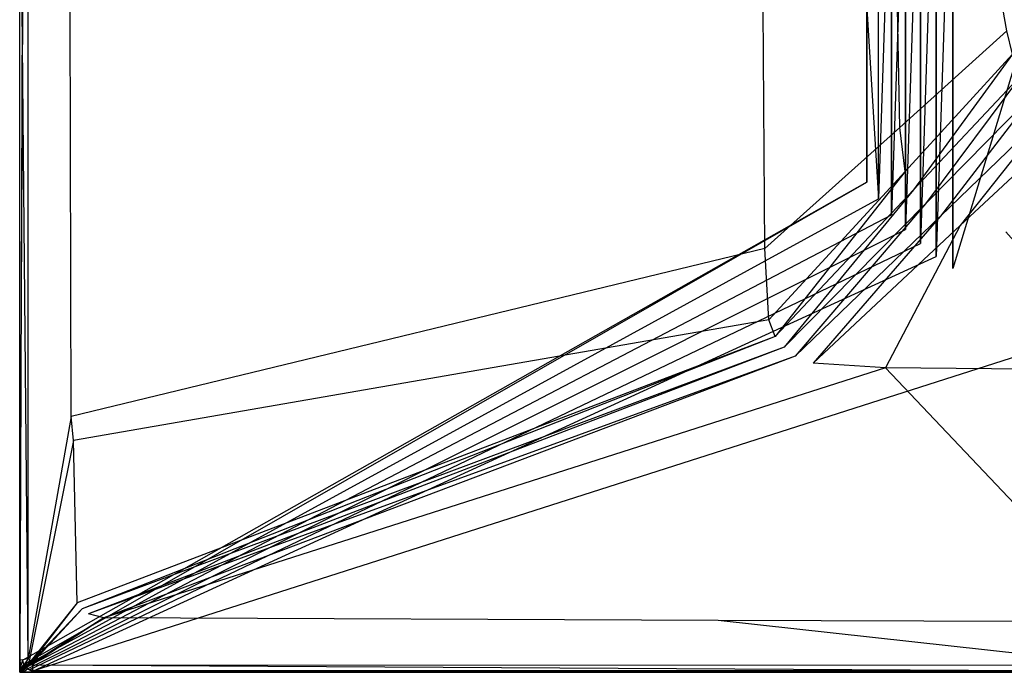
# Model space of a CAD drawing. Extents: x 0 to 1.5, y -0.9 to 0.
# Tile 1 of 16: x 0 to 0.67, y -0.9 to -0.46. Entities that reach past the tile are written whole.
import ezdxf

# ---------------------------------------------------------------- set-up
doc = ezdxf.new("R2010")
doc.units = 0
doc.layers.add('L1_GRUPPE_28___REPLACEMTFOREMPT', color=7, linetype='CONTINUOUS')

msp = doc.modelspace()

# ---------------------------------------------------------------- linework, layer by layer
at = {"layer": 'L1_GRUPPE_28___REPLACEMTFOREMPT', "color": 8}
for points, invisible_edges in [([(0.632471, -0.626255, 0.00106), (0.632471, -0.273736, 0.00106), (0.749998, -0.238006, 0.00106), (0.632471, -0.626255, 0.00106)], 10), ([(0.632471, -0.626255, 0.00106), (0.749998, -0.238006, 0.00106), (0.749998, -0.661985, 0.00106), (0.632471, -0.626255, 0.00106)], 13), ([(0.62122, -0.618174, 0.00106), (0.62122, -0.281816, 0.00106), (0.632471, -0.273736, 0.00106), (0.62122, -0.618174, 0.00106)], 10), ([(0.62122, -0.618174, 0.00106), (0.632471, -0.273736, 0.00106), (0.632471, -0.626255, 0.00106), (0.62122, -0.618174, 0.00106)], 13), ([(0.61052, -0.609374, 0.00106), (0.61052, -0.290617, 0.00106), (0.62122, -0.281816, 0.00106), (0.61052, -0.609374, 0.00106)], 10), ([(0.61052, -0.609374, 0.00106), (0.62122, -0.281816, 0.00106), (0.62122, -0.618174, 0.00106), (0.61052, -0.609374, 0.00106)], 13), ([(0.600417, -0.59989, 0.00106), (0.600417, -0.3001, 0.00106), (0.61052, -0.290617, 0.00106), (0.600417, -0.59989, 0.00106)], 10), ([(0.600417, -0.59989, 0.00106), (0.61052, -0.290617, 0.00106), (0.61052, -0.609374, 0.00106), (0.600417, -0.59989, 0.00106)], 13), ([(0.590955, -0.589765, 0.00106), (0.590955, -0.310226, 0.00106), (0.600417, -0.3001, 0.00106), (0.590955, -0.589765, 0.00106)], 10), ([(0.590955, -0.589765, 0.00106), (0.600417, -0.3001, 0.00106), (0.600417, -0.59989, 0.00106), (0.590955, -0.589765, 0.00106)], 13), ([(0.582174, -0.579041, 0.00106), (0.582174, -0.320949, 0.00106), (0.590955, -0.310226, 0.00106), (0.582174, -0.579041, 0.00106)], 10), ([(0.582174, -0.579041, 0.00106), (0.590955, -0.310226, 0.00106), (0.590955, -0.589765, 0.00106), (0.582174, -0.579041, 0.00106)], 13), ([(0.582174, -0.579041, 0.00106), (0.574114, -0.449995, 0.00106), (0.582174, -0.320949, 0.00106), (0.582174, -0.579041, 0.00106)], 13), ([(0.001683, -0.449995, 0.03987), (0, -0.891804, 0.038689), (0.000752, -0.891859, 0.038811), (0.001683, -0.449995, 0.03987)], 14), ([(0.001683, -0.449995, 0.03987), (0, -0.449995, 0.039749), (0, -0.891804, 0.038689), (0.001683, -0.449995, 0.03987)], 14), ([(0, -0.449995, 0.039749), (0, -0.891804, 0.038033), (0, -0.891804, 0.038689), (0, -0.449995, 0.039749)], 13), ([(0, -0.891804, 0.038033), (0, -0.449995, 0.039749), (0, -0.449995, 0.039092), (0, -0.891804, 0.038033)], 14), ([(0, -0.449995, 0.039092), (0, -0.891804, 0.001274), (0, -0.891804, 0.038033), (0, -0.449995, 0.039092)], 13), ([(0, -0.891804, 0.001274), (0, -0.449995, 0.039092), (0, -0.449995, 0.002333), (0, -0.891804, 0.001274)], 14), ([(0.002229, -0.449995, 0.001448), (0, -0.891804, 0.000388), (0, -0.449995, 0.001448), (0.002229, -0.449995, 0.001448)], 13), ([(0, -0.891804, 0.000388), (0.002229, -0.449995, 0.001448), (0.002229, -0.891717, 0.000388), (0, -0.891804, 0.000388)], 14), ([(0, -0.449995, 0.002333), (0, -0.891804, 0.000388), (0, -0.891804, 0.001274), (0, -0.449995, 0.002333)], 13), ([(0, -0.891804, 0.000388), (0, -0.449995, 0.002333), (0, -0.449995, 0.001448), (0, -0.891804, 0.000388)], 14), ([(0.005742, -0.890891, 0.039753), (0.001683, -0.449995, 0.03987), (0.000752, -0.891859, 0.038811), (0.005742, -0.890891, 0.039753)], 14), ([(0.005742, -0.890891, 0.039753), (0.005734, -0.449995, 0.040813), (0.001683, -0.449995, 0.03987), (0.005742, -0.890891, 0.039753)], 14), ([(0.574114, -0.449995, 0.00106), (0.574112, -0.567765, 0.00106), (0.002229, -0.449995, 0.001448), (0.574114, -0.449995, 0.00106)], 14), ([(0.574112, -0.567765, 0.00106), (0.002229, -0.891717, 0.000388), (0.002229, -0.449995, 0.001448), (0.574112, -0.567765, 0.00106)], 14), ([(0.034251, -0.449995, 0.037314), (0.005734, -0.449995, 0.040813), (0.005742, -0.890891, 0.039753), (0.034251, -0.449995, 0.037314)], 14), ([(0.0349, -0.726615, 0.037315), (0.034251, -0.449995, 0.037314), (0.005742, -0.890891, 0.039753), (0.0349, -0.726615, 0.037315)], 14), ([(0.503922, -0.449995, 0.033667), (0.034251, -0.449995, 0.037314), (0.0349, -0.726615, 0.037315), (0.503922, -0.449995, 0.033667)], 14), ([(0.505085, -0.612552, 0.033671), (0.503922, -0.449995, 0.033667), (0.0349, -0.726615, 0.037315), (0.505085, -0.612552, 0.033671)], 14), ([(0.595032, -0.449995, 0.031187), (0.503922, -0.449995, 0.033667), (0.505085, -0.612552, 0.033671), (0.595032, -0.449995, 0.031187)], 14), ([(0.596651, -0.53054, 0.031192), (0.595032, -0.449995, 0.031187), (0.505085, -0.612552, 0.033671), (0.596651, -0.53054, 0.031192)], 14), ([(0.574114, -0.449995, 0.00106), (0.582174, -0.579041, 0.00106), (0.574112, -0.567765, 0.00106), (0.574114, -0.449995, 0.00106)], 10), ([(0.666299, -0.449995, 0.029246), (0.595032, -0.449995, 0.031187), (0.596651, -0.53054, 0.031192), (0.666299, -0.449995, 0.029246)], 14), ([(0.668986, -0.465058, 0.029246), (0.666299, -0.449995, 0.029246), (0.596651, -0.53054, 0.031192), (0.668986, -0.465058, 0.029246)], 14), ([(0.668986, -0.465058, 0.029246), (0.671574, -0.449995, 0.029142), (0.666299, -0.449995, 0.029246), (0.668986, -0.465058, 0.029246)], 13), ([(0.668986, -0.465058, 0.029246), (0.596651, -0.53054, 0.031192), (0.600159, -0.560363, 0.031211), (0.668986, -0.465058, 0.029246)], 14), ([(0.672868, -0.480952, 0.029246), (0.668986, -0.465058, 0.029246), (0.600159, -0.560363, 0.031211), (0.672868, -0.480952, 0.029246)], 14), ([(0.605865, -0.572835, 0.031217), (0.672868, -0.480952, 0.029246), (0.600159, -0.560363, 0.031211), (0.605865, -0.572835, 0.031217)], 13), ([(0.672868, -0.480952, 0.029246), (0.605865, -0.572835, 0.031217), (0.679637, -0.494348, 0.029246), (0.672868, -0.480952, 0.029246)], 14), ([(0.613938, -0.582396, 0.031223), (0.679637, -0.494348, 0.029246), (0.605865, -0.572835, 0.031217), (0.613938, -0.582396, 0.031223)], 13), ([(0.679637, -0.494348, 0.029246), (0.613938, -0.582396, 0.031223), (0.689491, -0.505544, 0.029246), (0.679637, -0.494348, 0.029246)], 14), ([(0.62401, -0.590772, 0.031216), (0.689491, -0.505544, 0.029246), (0.613938, -0.582396, 0.031223), (0.62401, -0.590772, 0.031216)], 13), ([(0.689491, -0.505544, 0.029246), (0.62401, -0.590772, 0.031216), (0.701435, -0.51604, 0.029246), (0.689491, -0.505544, 0.029246)], 14), ([(0.637521, -0.597043, 0.031302), (0.701435, -0.51604, 0.029246), (0.62401, -0.590772, 0.031216), (0.637521, -0.597043, 0.031302)], 13), ([(0.701435, -0.51604, 0.029246), (0.637521, -0.597043, 0.031302), (0.716267, -0.523438, 0.029351), (0.701435, -0.51604, 0.029246)], 14), ([(0.668413, -0.601285, 0.031361), (0.716267, -0.523438, 0.029351), (0.637521, -0.597043, 0.031302), (0.668413, -0.601285, 0.031361)], 13), ([(0.596651, -0.53054, 0.031192), (0.505085, -0.612552, 0.033671), (0.507792, -0.660992, 0.033709), (0.596651, -0.53054, 0.031192)], 14), ([(0.600159, -0.560363, 0.031211), (0.596651, -0.53054, 0.031192), (0.507792, -0.660992, 0.033709), (0.600159, -0.560363, 0.031211)], 14), ([(0.512099, -0.672292, 0.033719), (0.600159, -0.560363, 0.031211), (0.507792, -0.660992, 0.033709), (0.512099, -0.672292, 0.033719)], 13), ([(0.600159, -0.560363, 0.031211), (0.512099, -0.672292, 0.033719), (0.605865, -0.572835, 0.031217), (0.600159, -0.560363, 0.031211)], 14), ([(0.574112, -0.567765, 0.00106), (0.002784, -0.894597, 0.000388), (0.002229, -0.891717, 0.000388), (0.574112, -0.567765, 0.00106)], 13), ([(0.002784, -0.894597, 0.000388), (0.574112, -0.567765, 0.00106), (0.582174, -0.579041, 0.00106), (0.002784, -0.894597, 0.000388)], 14), ([(0.518148, -0.679474, 0.033723), (0.605865, -0.572835, 0.031217), (0.512099, -0.672292, 0.033719), (0.518148, -0.679474, 0.033723)], 13), ([(0.605865, -0.572835, 0.031217), (0.518148, -0.679474, 0.033723), (0.613938, -0.582396, 0.031223), (0.605865, -0.572835, 0.031217)], 14), ([(0.582174, -0.579041, 0.00106), (0.003373, -0.895696, 0.000388), (0.002784, -0.894597, 0.000388), (0.582174, -0.579041, 0.00106)], 13), ([(0.003373, -0.895696, 0.000388), (0.582174, -0.579041, 0.00106), (0.590955, -0.589765, 0.00106), (0.003373, -0.895696, 0.000388)], 14), ([(0.525699, -0.685712, 0.033718), (0.613938, -0.582396, 0.031223), (0.518148, -0.679474, 0.033723), (0.525699, -0.685712, 0.033718)], 13), ([(0.613938, -0.582396, 0.031223), (0.525699, -0.685712, 0.033718), (0.62401, -0.590772, 0.031216), (0.613938, -0.582396, 0.031223)], 14), ([(0.590955, -0.589765, 0.00106), (0.004258, -0.896763, 0.000388), (0.003373, -0.895696, 0.000388), (0.590955, -0.589765, 0.00106)], 13), ([(0.004258, -0.896763, 0.000388), (0.590955, -0.589765, 0.00106), (0.600417, -0.59989, 0.00106), (0.004258, -0.896763, 0.000388)], 14), ([(0.53774, -0.690435, 0.033778), (0.62401, -0.590772, 0.031216), (0.525699, -0.685712, 0.033718), (0.53774, -0.690435, 0.033778)], 13), ([(0.62401, -0.590772, 0.031216), (0.53774, -0.690435, 0.033778), (0.637521, -0.597043, 0.031302), (0.62401, -0.590772, 0.031216)], 14), ([(0.600417, -0.59989, 0.00106), (0.005321, -0.897652, 0.000388), (0.004258, -0.896763, 0.000388), (0.600417, -0.59989, 0.00106)], 13), ([(0.005321, -0.897652, 0.000388), (0.600417, -0.59989, 0.00106), (0.61052, -0.609374, 0.00106), (0.005321, -0.897652, 0.000388)], 14), ([(0.586894, -0.693673, 0.033794), (0.637521, -0.597043, 0.031302), (0.53774, -0.690435, 0.033778), (0.586894, -0.693673, 0.033794)], 13), ([(0.637521, -0.597043, 0.031302), (0.586894, -0.693673, 0.033794), (0.668413, -0.601285, 0.031361), (0.637521, -0.597043, 0.031302)], 14), ([(0.749998, -0.695092, 0.03379), (0.668413, -0.601285, 0.031361), (0.586894, -0.693673, 0.033794), (0.749998, -0.695092, 0.03379)], 14), ([(0.61052, -0.609374, 0.00106), (0.006424, -0.898249, 0.000388), (0.005321, -0.897652, 0.000388), (0.61052, -0.609374, 0.00106)], 13), ([(0.006424, -0.898249, 0.000388), (0.61052, -0.609374, 0.00106), (0.62122, -0.618174, 0.00106), (0.006424, -0.898249, 0.000388)], 14), ([(0.505085, -0.612552, 0.033671), (0.0349, -0.726615, 0.037315), (0.03653, -0.74284, 0.036848), (0.505085, -0.612552, 0.033671)], 14), ([(0.507792, -0.660992, 0.033709), (0.505085, -0.612552, 0.033671), (0.03653, -0.74284, 0.036848), (0.507792, -0.660992, 0.033709)], 14), ([(0.62122, -0.618174, 0.00106), (0.009391, -0.898901, 0.000388), (0.006424, -0.898249, 0.000388), (0.62122, -0.618174, 0.00106)], 13), ([(0.009391, -0.898901, 0.000388), (0.62122, -0.618174, 0.00106), (0.632471, -0.626255, 0.00106), (0.009391, -0.898901, 0.000388)], 14), ([(0.749998, -0.661985, 0.00106), (0.009391, -0.898901, 0.000388), (0.632471, -0.626255, 0.00106), (0.749998, -0.661985, 0.00106)], 14), ([(0.749998, -0.898901), (0.009391, -0.898901, 0.000388), (0.749998, -0.661985, 0.00106), (0.749998, -0.898901)], 14), ([(0.507792, -0.660992, 0.033709), (0.03653, -0.74284, 0.036848), (0.038989, -0.852855, 0.036331), (0.507792, -0.660992, 0.033709)], 14), ([(0.512099, -0.672292, 0.033719), (0.507792, -0.660992, 0.033709), (0.038989, -0.852855, 0.036331), (0.512099, -0.672292, 0.033719)], 14), ([(0.042409, -0.856883, 0.036334), (0.512099, -0.672292, 0.033719), (0.038989, -0.852855, 0.036331), (0.042409, -0.856883, 0.036334)], 13), ([(0.512099, -0.672292, 0.033719), (0.042409, -0.856883, 0.036334), (0.518148, -0.679474, 0.033723), (0.512099, -0.672292, 0.033719)], 14), ([(0.046634, -0.860371, 0.036331), (0.518148, -0.679474, 0.033723), (0.042409, -0.856883, 0.036334), (0.046634, -0.860371, 0.036331)], 13), ([(0.518148, -0.679474, 0.033723), (0.046634, -0.860371, 0.036331), (0.525699, -0.685712, 0.033718), (0.518148, -0.679474, 0.033723)], 14), ([(0.057021, -0.863041, 0.036355), (0.525699, -0.685712, 0.033718), (0.046634, -0.860371, 0.036331), (0.057021, -0.863041, 0.036355)], 13), ([(0.525699, -0.685712, 0.033718), (0.057021, -0.863041, 0.036355), (0.53774, -0.690435, 0.033778), (0.525699, -0.685712, 0.033718)], 14), ([(0.586894, -0.693673, 0.033794), (0.53774, -0.690435, 0.033778), (0.057021, -0.863041, 0.036355), (0.586894, -0.693673, 0.033794)], 14), ([(0.586894, -0.693673, 0.033794), (0.057021, -0.863041, 0.036355), (0.473488, -0.864962, 0.035931), (0.586894, -0.693673, 0.033794)], 14), ([(0.749998, -0.865793, 0.035929), (0.586894, -0.693673, 0.033794), (0.473488, -0.864962, 0.035931), (0.749998, -0.865793, 0.035929)], 14), ([(0.749998, -0.695092, 0.03379), (0.586894, -0.693673, 0.033794), (0.749998, -0.865793, 0.035929), (0.749998, -0.695092, 0.03379)], 14), ([(0.0349, -0.726615, 0.037315), (0.005742, -0.890891, 0.039753), (0.006349, -0.892333, 0.039858), (0.0349, -0.726615, 0.037315)], 14), ([(0.03653, -0.74284, 0.036848), (0.0349, -0.726615, 0.037315), (0.006349, -0.892333, 0.039858), (0.03653, -0.74284, 0.036848)], 14), ([(0.03653, -0.74284, 0.036848), (0.006349, -0.892333, 0.039858), (0.006766, -0.893071, 0.039858), (0.03653, -0.74284, 0.036848)], 14), ([(0.038989, -0.852855, 0.036331), (0.03653, -0.74284, 0.036848), (0.006766, -0.893071, 0.039858), (0.038989, -0.852855, 0.036331)], 14), ([(0.007391, -0.893702, 0.039858), (0.038989, -0.852855, 0.036331), (0.006766, -0.893071, 0.039858), (0.007391, -0.893702, 0.039858)], 13), ([(0.038989, -0.852855, 0.036331), (0.007391, -0.893702, 0.039858), (0.042409, -0.856883, 0.036334), (0.038989, -0.852855, 0.036331)], 14), ([(0.008022, -0.894231, 0.039858), (0.042409, -0.856883, 0.036334), (0.007391, -0.893702, 0.039858), (0.008022, -0.894231, 0.039858)], 13), ([(0.042409, -0.856883, 0.036334), (0.008022, -0.894231, 0.039858), (0.046634, -0.860371, 0.036331), (0.042409, -0.856883, 0.036334)], 14), ([(0.057021, -0.863041, 0.036355), (0.046634, -0.860371, 0.036331), (0.008022, -0.894231, 0.039858), (0.057021, -0.863041, 0.036355)], 14), ([(0.057021, -0.863041, 0.036355), (0.008022, -0.894231, 0.039858), (0.00876, -0.894652, 0.039858), (0.057021, -0.863041, 0.036355)], 14), ([(0.057021, -0.863041, 0.036355), (0.00876, -0.894652, 0.039858), (0.010101, -0.895265, 0.039754), (0.057021, -0.863041, 0.036355)], 14), ([(0.473488, -0.864962, 0.035931), (0.057021, -0.863041, 0.036355), (0.010101, -0.895265, 0.039754), (0.473488, -0.864962, 0.035931)], 14), ([(0.749998, -0.895473, 0.039366), (0.473488, -0.864962, 0.035931), (0.010101, -0.895265, 0.039754), (0.749998, -0.895473, 0.039366)], 14), ([(0.749998, -0.865793, 0.035929), (0.473488, -0.864962, 0.035931), (0.749998, -0.895473, 0.039366), (0.749998, -0.865793, 0.035929)], 14), ([(0.002229, -0.891717, 0.000388), (0, -0.897847, 0.000388), (0, -0.891804, 0.000388), (0.002229, -0.891717, 0.000388)], 13), ([(0, -0.897847, 0.000388), (0.002229, -0.891717, 0.000388), (0.002784, -0.894597, 0.000388), (0, -0.897847, 0.000388)], 14), ([(0, -0.891804, 0.038033), (0, -0.897847, 0.001274), (0, -0.897847, 0.038033), (0, -0.891804, 0.038033)], 13), ([(0, -0.897847, 0.001274), (0, -0.891804, 0.038033), (0, -0.891804, 0.001274), (0, -0.897847, 0.001274)], 14), ([(0.00088, -0.897714, 0.038822), (0, -0.891804, 0.038689), (0, -0.897847, 0.038689), (0.00088, -0.897714, 0.038822)], 13), ([(0, -0.891804, 0.038689), (0.00088, -0.897714, 0.038822), (0.000752, -0.891859, 0.038811), (0, -0.891804, 0.038689)], 14), ([(0, -0.891804, 0.001274), (0, -0.897847, 0.000388), (0, -0.897847, 0.001274), (0, -0.891804, 0.001274)], 13), ([(0, -0.897847, 0.000388), (0, -0.891804, 0.001274), (0, -0.891804, 0.000388), (0, -0.897847, 0.000388)], 14), ([(0, -0.891804, 0.038689), (0, -0.897847, 0.038033), (0, -0.897847, 0.038689), (0, -0.891804, 0.038689)], 13), ([(0, -0.897847, 0.038033), (0, -0.891804, 0.038689), (0, -0.891804, 0.038033), (0, -0.897847, 0.038033)], 14), ([(0.00088, -0.897714, 0.038822), (0.005742, -0.890891, 0.039753), (0.000752, -0.891859, 0.038811), (0.00088, -0.897714, 0.038822)], 13), ([(0.005742, -0.890891, 0.039753), (0.00088, -0.897714, 0.038822), (0.006349, -0.892333, 0.039858), (0.005742, -0.890891, 0.039753)], 14), ([(0.006349, -0.892333, 0.039858), (0.00088, -0.897714, 0.038822), (0.001173, -0.898567, 0.038822), (0.006349, -0.892333, 0.039858)], 14), ([(0.006766, -0.893071, 0.039858), (0.006349, -0.892333, 0.039858), (0.001173, -0.898567, 0.038822), (0.006766, -0.893071, 0.039858)], 14), ([(0.006766, -0.893071, 0.039858), (0.001173, -0.898567, 0.038822), (0.001764, -0.898616, 0.038822), (0.006766, -0.893071, 0.039858)], 14), ([(0.007391, -0.893702, 0.039858), (0.006766, -0.893071, 0.039858), (0.001764, -0.898616, 0.038822), (0.007391, -0.893702, 0.039858)], 14), ([(0.007391, -0.893702, 0.039858), (0.001764, -0.898616, 0.038822), (0.001874, -0.899278, 0.038822), (0.007391, -0.893702, 0.039858)], 14), ([(0.008022, -0.894231, 0.039858), (0.007391, -0.893702, 0.039858), (0.001874, -0.899278, 0.038822), (0.008022, -0.894231, 0.039858)], 14), ([(0.008022, -0.894231, 0.039858), (0.001874, -0.899278, 0.038822), (0.00241, -0.899338, 0.038822), (0.008022, -0.894231, 0.039858)], 14), ([(0.00876, -0.894652, 0.039858), (0.008022, -0.894231, 0.039858), (0.00241, -0.899338, 0.038822), (0.00876, -0.894652, 0.039858)], 14), ([(0.002784, -0.894597, 0.000388), (0, -0.898678, 0.000388), (0, -0.897847, 0.000388), (0.002784, -0.894597, 0.000388)], 13), ([(0, -0.898678, 0.000388), (0.002784, -0.894597, 0.000388), (0.003373, -0.895696, 0.000388), (0, -0.898678, 0.000388)], 14), ([(0.003373, -0.895696, 0.000388), (0, -0.899999, 0.000388), (0, -0.898678, 0.000388), (0.003373, -0.895696, 0.000388)], 13), ([(0, -0.899999, 0.000388), (0.003373, -0.895696, 0.000388), (0.004258, -0.896763, 0.000388), (0, -0.899999, 0.000388)], 14), ([(0.004258, -0.896763, 0.000388), (0.001664, -0.899999, 0.000388), (0, -0.899999, 0.000388), (0.004258, -0.896763, 0.000388)], 13), ([(0.001173, -0.898567, 0.038822), (0.00088, -0.897714, 0.038822), (0, -0.897847, 0.038689), (0.001173, -0.898567, 0.038822)], 14), ([(0, -0.897847, 0.038033), (0, -0.898678, 0.001274), (0, -0.898776, 0.038033), (0, -0.897847, 0.038033)], 13), ([(0, -0.898678, 0.001274), (0, -0.897847, 0.038033), (0, -0.897847, 0.001274), (0, -0.898678, 0.001274)], 14), ([(0.001173, -0.898567, 0.038822), (0, -0.897847, 0.038689), (0, -0.898778, 0.038689), (0.001173, -0.898567, 0.038822)], 14), ([(0, -0.897847, 0.001274), (0, -0.898678, 0.000388), (0, -0.898678, 0.001274), (0, -0.897847, 0.001274)], 13), ([(0, -0.898678, 0.000388), (0, -0.897847, 0.001274), (0, -0.897847, 0.000388), (0, -0.898678, 0.000388)], 14), ([(0, -0.897847, 0.038689), (0, -0.898776, 0.038033), (0, -0.898778, 0.038689), (0, -0.897847, 0.038689)], 13), ([(0, -0.898776, 0.038033), (0, -0.897847, 0.038689), (0, -0.897847, 0.038033), (0, -0.898776, 0.038033)], 14), ([(0.001173, -0.898567, 0.038822), (0, -0.898778, 0.038689), (0.000658, -0.899503, 0.038689), (0.001173, -0.898567, 0.038822)], 14), ([(0, -0.899999, 0.001274), (0, -0.898776, 0.038033), (0, -0.898678, 0.001274), (0, -0.899999, 0.001274)], 14), ([(0, -0.898678, 0.001274), (0, -0.899999, 0.000388), (0, -0.899999, 0.001274), (0, -0.898678, 0.001274)], 13), ([(0, -0.899999, 0.000388), (0, -0.898678, 0.001274), (0, -0.898678, 0.000388), (0, -0.899999, 0.000388)], 14), ([(0, -0.898776, 0.038033), (0, -0.899999, 0.001274), (0, -0.899999, 0.038033), (0, -0.898776, 0.038033)], 13), ([(0.000658, -0.899503, 0.038689), (0, -0.898776, 0.038033), (0, -0.899999, 0.038033), (0.000658, -0.899503, 0.038689)], 14), ([(0, -0.898776, 0.038033), (0.000658, -0.899503, 0.038689), (0, -0.898778, 0.038689), (0, -0.898776, 0.038033)], 14), ([(0.001664, -0.899999, 0.038689), (0.000658, -0.899503, 0.038689), (0, -0.899999, 0.038033), (0.001664, -0.899999, 0.038689)], 14), ([(0.001664, -0.899999, 0.038033), (0, -0.899999, 0.001274), (0.001664, -0.899999, 0.001274), (0.001664, -0.899999, 0.038033)], 13), ([(0, -0.899999, 0.001274), (0.001664, -0.899999, 0.038033), (0, -0.899999, 0.038033), (0, -0.899999, 0.001274)], 14), ([(0.001664, -0.899999, 0.001274), (0, -0.899999, 0.000388), (0.001664, -0.899999, 0.000388), (0.001664, -0.899999, 0.001274)], 13), ([(0, -0.899999, 0.000388), (0.001664, -0.899999, 0.001274), (0, -0.899999, 0.001274), (0, -0.899999, 0.000388)], 14), ([(0.001664, -0.899999, 0.038689), (0, -0.899999, 0.038033), (0.001664, -0.899999, 0.038033), (0.001664, -0.899999, 0.038689)], 14), ([(0.001764, -0.898616, 0.038822), (0.001173, -0.898567, 0.038822), (0.000658, -0.899503, 0.038689), (0.001764, -0.898616, 0.038822)], 14), ([(0.001764, -0.898616, 0.038822), (0.000658, -0.899503, 0.038689), (0.001664, -0.899999, 0.038689), (0.001764, -0.898616, 0.038822)], 14), ([(0.001664, -0.899999, 0.000388), (0.004258, -0.896763, 0.000388), (0.005321, -0.897652, 0.000388), (0.001664, -0.899999, 0.000388)], 14), ([(0.005321, -0.897652, 0.000388), (0.002267, -0.899999, 0.000388), (0.001664, -0.899999, 0.000388), (0.005321, -0.897652, 0.000388)], 13), ([(0.001874, -0.899278, 0.038822), (0.001764, -0.898616, 0.038822), (0.001664, -0.899999, 0.038689), (0.001874, -0.899278, 0.038822)], 14), ([(0.002267, -0.899999, 0.038689), (0.001874, -0.899278, 0.038822), (0.001664, -0.899999, 0.038689), (0.002267, -0.899999, 0.038689)], 13), ([(0.002267, -0.899999, 0.038033), (0.001664, -0.899999, 0.001274), (0.002267, -0.899999, 0.001274), (0.002267, -0.899999, 0.038033)], 13), ([(0.001664, -0.899999, 0.001274), (0.002267, -0.899999, 0.038033), (0.001664, -0.899999, 0.038033), (0.001664, -0.899999, 0.001274)], 14), ([(0.002267, -0.899999, 0.001274), (0.001664, -0.899999, 0.000388), (0.002267, -0.899999, 0.000388), (0.002267, -0.899999, 0.001274)], 13), ([(0.001664, -0.899999, 0.000388), (0.002267, -0.899999, 0.001274), (0.001664, -0.899999, 0.001274), (0.001664, -0.899999, 0.000388)], 14), ([(0.002267, -0.899999, 0.038689), (0.001664, -0.899999, 0.038033), (0.002267, -0.899999, 0.038033), (0.002267, -0.899999, 0.038689)], 13), ([(0.001664, -0.899999, 0.038033), (0.002267, -0.899999, 0.038689), (0.001664, -0.899999, 0.038689), (0.001664, -0.899999, 0.038033)], 14), ([(0.001874, -0.899278, 0.038822), (0.002267, -0.899999, 0.038689), (0.00241, -0.899338, 0.038822), (0.001874, -0.899278, 0.038822)], 14), ([(0.002267, -0.899999, 0.000388), (0.005321, -0.897652, 0.000388), (0.006424, -0.898249, 0.000388), (0.002267, -0.899999, 0.000388)], 14), ([(0.006424, -0.898249, 0.000388), (0.009294, -0.899999, 0.000388), (0.002267, -0.899999, 0.000388), (0.006424, -0.898249, 0.000388)], 13), ([(0.009294, -0.899999, 0.038689), (0.00241, -0.899338, 0.038822), (0.002267, -0.899999, 0.038689), (0.009294, -0.899999, 0.038689)], 13), ([(0.009294, -0.899999, 0.038689), (0.002267, -0.899999, 0.038033), (0.009294, -0.899999, 0.038033), (0.009294, -0.899999, 0.038689)], 13), ([(0.002267, -0.899999, 0.038033), (0.009294, -0.899999, 0.038689), (0.002267, -0.899999, 0.038689), (0.002267, -0.899999, 0.038033)], 14), ([(0.009294, -0.899999, 0.001274), (0.002267, -0.899999, 0.000388), (0.009294, -0.899999, 0.000388), (0.009294, -0.899999, 0.001274)], 13), ([(0.002267, -0.899999, 0.000388), (0.009294, -0.899999, 0.001274), (0.002267, -0.899999, 0.001274), (0.002267, -0.899999, 0.000388)], 14), ([(0.009294, -0.899999, 0.038033), (0.002267, -0.899999, 0.001274), (0.009294, -0.899999, 0.001274), (0.009294, -0.899999, 0.038033)], 13), ([(0.002267, -0.899999, 0.001274), (0.009294, -0.899999, 0.038033), (0.002267, -0.899999, 0.038033), (0.002267, -0.899999, 0.001274)], 14), ([(0.009227, -0.899435, 0.038811), (0.00876, -0.894652, 0.039858), (0.00241, -0.899338, 0.038822), (0.009227, -0.899435, 0.038811)], 14), ([(0.00241, -0.899338, 0.038822), (0.009294, -0.899999, 0.038689), (0.009227, -0.899435, 0.038811), (0.00241, -0.899338, 0.038822)], 14), ([(0.009294, -0.899999, 0.000388), (0.006424, -0.898249, 0.000388), (0.009391, -0.898901, 0.000388), (0.009294, -0.899999, 0.000388)], 14), ([(0.010101, -0.895265, 0.039754), (0.00876, -0.894652, 0.039858), (0.009227, -0.899435, 0.038811), (0.010101, -0.895265, 0.039754)], 14), ([(0.749998, -0.899458, 0.038516), (0.010101, -0.895265, 0.039754), (0.009227, -0.899435, 0.038811), (0.749998, -0.899458, 0.038516)], 14), ([(0.009294, -0.899999, 0.038689), (0.749998, -0.899458, 0.038516), (0.009227, -0.899435, 0.038811), (0.009294, -0.899999, 0.038689)], 13), ([(0.009391, -0.898901, 0.000388), (0.749998, -0.899999), (0.009294, -0.899999, 0.000388), (0.009391, -0.898901, 0.000388)], 13), ([(0.749998, -0.899458, 0.038516), (0.009294, -0.899999, 0.038689), (0.749998, -0.899999, 0.038406), (0.749998, -0.899458, 0.038516)], 14), ([(0.749998, -0.899999, 0.037748), (0.009294, -0.899999, 0.001274), (0.749998, -0.899999, 0.000885), (0.749998, -0.899999, 0.037748)], 13), ([(0.009294, -0.899999, 0.001274), (0.749998, -0.899999, 0.037748), (0.009294, -0.899999, 0.038033), (0.009294, -0.899999, 0.001274)], 14), ([(0.749998, -0.899999, 0.000885), (0.009294, -0.899999, 0.000388), (0.749998, -0.899999), (0.749998, -0.899999, 0.000885)], 13), ([(0.009294, -0.899999, 0.000388), (0.749998, -0.899999, 0.000885), (0.009294, -0.899999, 0.001274), (0.009294, -0.899999, 0.000388)], 14), ([(0.749998, -0.899999, 0.038406), (0.009294, -0.899999, 0.038033), (0.749998, -0.899999, 0.037748), (0.749998, -0.899999, 0.038406)], 13), ([(0.009294, -0.899999, 0.038033), (0.749998, -0.899999, 0.038406), (0.009294, -0.899999, 0.038689), (0.009294, -0.899999, 0.038033)], 14), ([(0.749998, -0.899999), (0.009391, -0.898901, 0.000388), (0.749998, -0.898901), (0.749998, -0.899999)], 14), ([(0.749998, -0.895473, 0.039366), (0.010101, -0.895265, 0.039754), (0.749998, -0.899458, 0.038516), (0.749998, -0.895473, 0.039366)], 14)]:
    msp.add_3dface(points, dxfattribs=dict(at, invisible_edges=invisible_edges))

doc.saveas('drawing.dxf')
